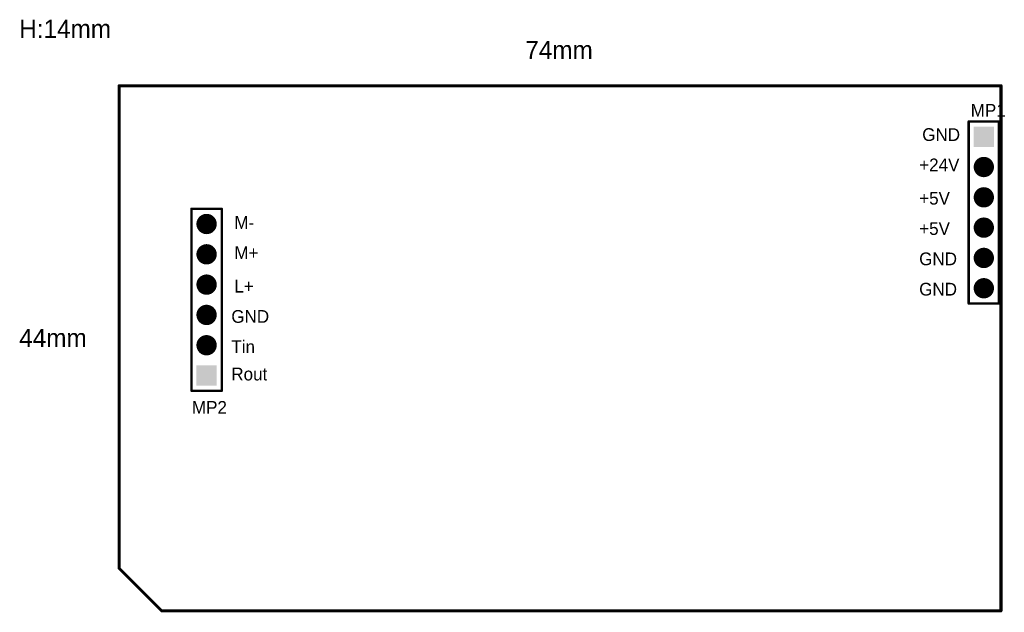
# Model space of a CAD drawing. Extents: x 1.37 to 4.62, y 1.57 to 3.52.
import ezdxf

# ---------------------------------------------------------------- set-up
doc = ezdxf.new("R2010")
doc.units = 0
doc.layers.get('0').update_dxf_attribs({"linetype": 'CONTINUOUS'})
for name, color, linetype in [('BOTTOMLAYER', 5, 'CONTINUOUS'), ('BOTTOMSOLDER', 6, 'CONTINUOUS'), ('KEEPOUTLAYER', 6, 'CONTINUOUS'), ('MULTILAYER', 9, 'CONTINUOUS'), ('TOPLAYER', 1, 'CONTINUOUS'), ('TOPOVERLAY', 2, 'CONTINUOUS'), ('TOPSOLDER', 216, 'CONTINUOUS')]:
    doc.layers.add(name, color=color, linetype=linetype)

# ---------------------------------------------------------------- blocks, each defined once
blk = doc.blocks.new('HDR1X6_1')
at = {"layer": 'BOTTOMLAYER', "const_width": 0.0295}
for points in [[(0.0852, 0, 1), (0.1148, 0, 1)], [(0.1852, 0, 1), (0.2148, 0, 1)], [(0.2852, 0, 1), (0.3148, 0, 1)], [(0.3852, 0, 1), (0.4148, 0, 1)], [(0.4852, 0, 1), (0.5148, 0, 1)]]:
    blk.add_lwpolyline(points, format="xyb", close=True, dxfattribs=at)
at = {"layer": 'BOTTOMLAYER'}
blk.add_solid([(-0.0295, -0.0295), (0.0295, -0.0295), (-0.0295, 0.0295), (0.0295, 0.0295)], dxfattribs=at)
at = {"layer": 'BOTTOMSOLDER', "const_width": 0.0335}
for points in [[(0.0832, 0, 1), (0.1168, 0, 1)], [(0.1832, 0, 1), (0.2168, 0, 1)], [(0.2832, 0, 1), (0.3168, 0, 1)], [(0.3832, 0, 1), (0.4168, 0, 1)], [(0.4832, 0, 1), (0.5168, 0, 1)]]:
    blk.add_lwpolyline(points, format="xyb", close=True, dxfattribs=at)
at = {"layer": 'BOTTOMSOLDER'}
blk.add_solid([(-0.0335, -0.0335), (0.0335, -0.0335), (-0.0335, 0.0335), (0.0335, 0.0335)], dxfattribs=at)
at = {"layer": 'MULTILAYER', "const_width": 0.0295}
for points in [[(0.0852, 0, 1), (0.1148, 0, 1)], [(0.1852, 0, 1), (0.2148, 0, 1)], [(0.2852, 0, 1), (0.3148, 0, 1)], [(0.3852, 0, 1), (0.4148, 0, 1)], [(0.4852, 0, 1), (0.5148, 0, 1)]]:
    blk.add_lwpolyline(points, format="xyb", close=True, dxfattribs=at)
at = {"layer": 'MULTILAYER'}
blk.add_solid([(-0.0295, -0.0295), (0.0295, -0.0295), (-0.0295, 0.0295), (0.0295, 0.0295)], dxfattribs=at)
at = {"layer": 'TOPLAYER', "const_width": 0.0295}
for points in [[(0.0852, 0, 1), (0.1148, 0, 1)], [(0.1852, 0, 1), (0.2148, 0, 1)], [(0.2852, 0, 1), (0.3148, 0, 1)], [(0.3852, 0, 1), (0.4148, 0, 1)], [(0.4852, 0, 1), (0.5148, 0, 1)]]:
    blk.add_lwpolyline(points, format="xyb", close=True, dxfattribs=at)
at = {"layer": 'TOPLAYER'}
blk.add_solid([(-0.0295, -0.0295), (0.0295, -0.0295), (-0.0295, 0.0295), (0.0295, 0.0295)], dxfattribs=at)
at = {"layer": 'TOPOVERLAY', "const_width": 0.00787}
for points in [[(-0.05, -0.05), (-0.05, 0.05)], [(0.55, 0.05), (-0.05, 0.05)], [(0.55, -0.05), (0.55, 0.05)], [(0.55, -0.05), (-0.05, -0.05)]]:
    blk.add_lwpolyline(points, dxfattribs=at)
at = {"layer": 'TOPOVERLAY', "const_width": 0.00394}
for points in [[(-0.052, 0.05, 1), (-0.048, 0.05, 1)], [(-0.052, 0.05, 1), (-0.048, 0.05, 1)], [(0.548, 0.05, 1), (0.552, 0.05, 1)], [(0.548, 0.05, 1), (0.552, 0.05, 1)], [(-0.052, -0.05, 1), (-0.048, -0.05, 1)], [(-0.052, -0.05, 1), (-0.048, -0.05, 1)], [(0.548, -0.05, 1), (0.552, -0.05, 1)], [(0.548, -0.05, 1), (0.552, -0.05, 1)]]:
    blk.add_lwpolyline(points, format="xyb", close=True, dxfattribs=at)
at = {"layer": 'TOPSOLDER', "const_width": 0.0335}
for points in [[(0.0832, 0, 1), (0.1168, 0, 1)], [(0.1832, 0, 1), (0.2168, 0, 1)], [(0.2832, 0, 1), (0.3168, 0, 1)], [(0.3832, 0, 1), (0.4168, 0, 1)], [(0.4832, 0, 1), (0.5168, 0, 1)]]:
    blk.add_lwpolyline(points, format="xyb", close=True, dxfattribs=at)
at = {"layer": 'TOPSOLDER'}
blk.add_solid([(-0.0335, -0.0335), (0.0335, -0.0335), (-0.0335, 0.0335), (0.0335, 0.0335)], dxfattribs=at)
blk = doc.blocks.new('HDR1X6_2')
at = {"layer": 'BOTTOMLAYER', "const_width": 0.0295}
for points in [[(0.0852, 0, 1), (0.1148, 0, 1)], [(0.1852, 0, 1), (0.2148, 0, 1)], [(0.2852, 0, 1), (0.3148, 0, 1)], [(0.3852, 0, 1), (0.4148, 0, 1)], [(0.4852, 0, 1), (0.5148, 0, 1)]]:
    blk.add_lwpolyline(points, format="xyb", close=True, dxfattribs=at)
at = {"layer": 'BOTTOMLAYER'}
blk.add_solid([(-0.0295, -0.0295), (0.0295, -0.0295), (-0.0295, 0.0295), (0.0295, 0.0295)], dxfattribs=at)
at = {"layer": 'BOTTOMSOLDER', "const_width": 0.0335}
for points in [[(0.0832, 0, 1), (0.1168, 0, 1)], [(0.1832, 0, 1), (0.2168, 0, 1)], [(0.2832, 0, 1), (0.3168, 0, 1)], [(0.3832, 0, 1), (0.4168, 0, 1)], [(0.4832, 0, 1), (0.5168, 0, 1)]]:
    blk.add_lwpolyline(points, format="xyb", close=True, dxfattribs=at)
at = {"layer": 'BOTTOMSOLDER'}
blk.add_solid([(-0.0335, -0.0335), (0.0335, -0.0335), (-0.0335, 0.0335), (0.0335, 0.0335)], dxfattribs=at)
at = {"layer": 'MULTILAYER', "const_width": 0.0295}
for points in [[(0.0852, 0, 1), (0.1148, 0, 1)], [(0.1852, 0, 1), (0.2148, 0, 1)], [(0.2852, 0, 1), (0.3148, 0, 1)], [(0.3852, 0, 1), (0.4148, 0, 1)], [(0.4852, 0, 1), (0.5148, 0, 1)]]:
    blk.add_lwpolyline(points, format="xyb", close=True, dxfattribs=at)
at = {"layer": 'MULTILAYER'}
blk.add_solid([(-0.0295, -0.0295), (0.0295, -0.0295), (-0.0295, 0.0295), (0.0295, 0.0295)], dxfattribs=at)
at = {"layer": 'TOPLAYER', "const_width": 0.0295}
for points in [[(0.0852, 0, 1), (0.1148, 0, 1)], [(0.1852, 0, 1), (0.2148, 0, 1)], [(0.2852, 0, 1), (0.3148, 0, 1)], [(0.3852, 0, 1), (0.4148, 0, 1)], [(0.4852, 0, 1), (0.5148, 0, 1)]]:
    blk.add_lwpolyline(points, format="xyb", close=True, dxfattribs=at)
at = {"layer": 'TOPLAYER'}
blk.add_solid([(-0.0295, -0.0295), (0.0295, -0.0295), (-0.0295, 0.0295), (0.0295, 0.0295)], dxfattribs=at)
at = {"layer": 'TOPOVERLAY', "const_width": 0.00787}
for points in [[(-0.05, 0.05), (-0.05, -0.05)], [(-0.05, 0.05), (0.55, 0.05)], [(0.55, 0.05), (0.55, -0.05)], [(-0.05, -0.05), (0.55, -0.05)]]:
    blk.add_lwpolyline(points, dxfattribs=at)
at = {"layer": 'TOPOVERLAY', "const_width": 0.00394}
for points in [[(-0.052, 0.05, 1), (-0.048, 0.05, 1)], [(-0.052, 0.05, 1), (-0.048, 0.05, 1)], [(0.548, 0.05, 1), (0.552, 0.05, 1)], [(0.548, 0.05, 1), (0.552, 0.05, 1)], [(-0.052, -0.05, 1), (-0.048, -0.05, 1)], [(-0.052, -0.05, 1), (-0.048, -0.05, 1)], [(0.548, -0.05, 1), (0.552, -0.05, 1)], [(0.548, -0.05, 1), (0.552, -0.05, 1)]]:
    blk.add_lwpolyline(points, format="xyb", close=True, dxfattribs=at)
at = {"layer": 'TOPSOLDER', "const_width": 0.0335}
for points in [[(0.0832, 0, 1), (0.1168, 0, 1)], [(0.1832, 0, 1), (0.2168, 0, 1)], [(0.2832, 0, 1), (0.3168, 0, 1)], [(0.3832, 0, 1), (0.4168, 0, 1)], [(0.4832, 0, 1), (0.5168, 0, 1)]]:
    blk.add_lwpolyline(points, format="xyb", close=True, dxfattribs=at)
at = {"layer": 'TOPSOLDER'}
blk.add_solid([(-0.0335, -0.0335), (0.0335, -0.0335), (-0.0335, 0.0335), (0.0335, 0.0335)], dxfattribs=at)

msp = doc.modelspace()

# ---------------------------------------------------------------- linework, layer by layer
at = {"layer": 'KEEPOUTLAYER', "const_width": 0.01}
for points in [[(1.6948, 1.7148), (1.6948, 3.3071)], [(1.6948, 3.3071), (4.6048, 3.3071)], [(4.6048, 1.5748), (4.6048, 3.3071)], [(1.6948, 1.7148), (1.8348, 1.5748)], [(1.8348, 1.5748), (4.6048, 1.5748)]]:
    msp.add_lwpolyline(points, dxfattribs=at)
at = {"layer": 'KEEPOUTLAYER', "const_width": 0.005}
for points in [[(1.6923, 3.3071, 1), (1.6973, 3.3071, 1)], [(1.6923, 3.3071, 1), (1.6973, 3.3071, 1)], [(4.6023, 3.3071, 1), (4.6073, 3.3071, 1)], [(4.6023, 3.3071, 1), (4.6073, 3.3071, 1)], [(1.6923, 1.7148, 1), (1.6973, 1.7148, 1)], [(1.6923, 1.7148, 1), (1.6973, 1.7148, 1)], [(1.8323, 1.5748, 1), (1.8373, 1.5748, 1)], [(1.8323, 1.5748, 1), (1.8373, 1.5748, 1)], [(4.6023, 1.5748, 1), (4.6073, 1.5748, 1)], [(4.6023, 1.5748, 1), (4.6073, 1.5748, 1)]]:
    msp.add_lwpolyline(points, format="xyb", close=True, dxfattribs=at)

# ---------------------------------------------------------------- block references
for name, p, rotation in [('HDR1X6_1', (4.5481, 3.1388), 270), ('HDR1X6_2', (1.9832, 2.3508), 90)]:
    msp.add_blockref(name, p, dxfattribs=dict(rotation=rotation))

# ---------------------------------------------------------------- texts
at = {"layer": 'TOPOVERLAY'}
for s, height, p in [('H:14mm', 0.06, (1.3648, 3.4648)), ('74mm', 0.06, (3.0348, 3.3948)), ('GND', 0.042, (4.3448, 3.1248)), ('+24V', 0.042, (4.3348, 3.0248)), ('+5V', 0.042, (4.3348, 2.9148)), ('M-', 0.042, (2.0748, 2.8348)), ('+5V', 0.042, (4.3348, 2.8148)), ('M+', 0.042, (2.0748, 2.7348)), ('GND', 0.042, (4.3348, 2.7148)), ('L+', 0.042, (2.0748, 2.6248)), ('GND', 0.042, (4.3348, 2.6148)), ('GND', 0.042, (2.0648, 2.5248)), ('44mm', 0.06, (1.3648, 2.4448)), ('Tin', 0.042, (2.0648, 2.4248)), ('Rout', 0.042, (2.0648, 2.3348))]:
    msp.add_text(s, height=height, rotation=360, dxfattribs=at).set_placement(p)
for s, p in [('MP1', (4.5048, 3.2048)), ('MP2', (1.9348, 2.2248))]:
    msp.add_text(s, height=0.042, dxfattribs=at).set_placement(p)

doc.saveas('drawing.dxf')
